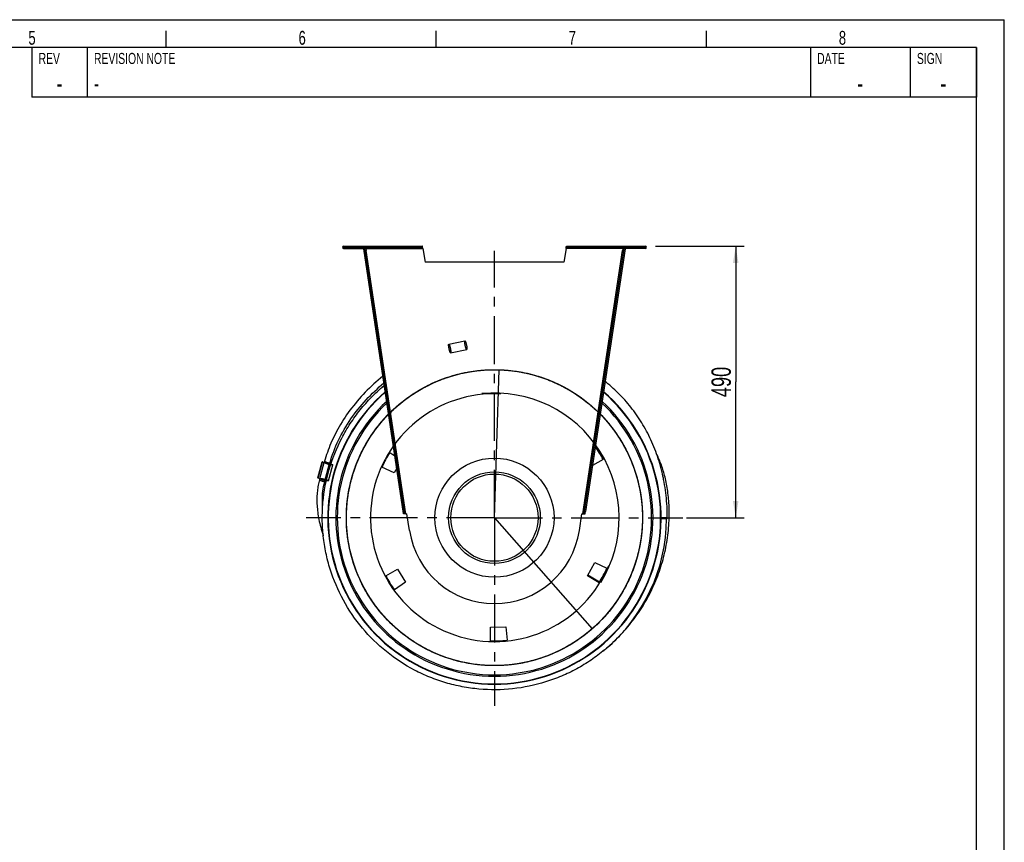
# Model space of a CAD drawing. Extents: x 0 to 420, y 0 to 297.
# Tile 19 of 19: x 242 to 420, y 148 to 297. Entities that reach past the tile are written whole.
import ezdxf

# ---------------------------------------------------------------- set-up
doc = ezdxf.new("R2010")
doc.units = 0
doc.header["$LTSCALE"] = 23.1
doc.linetypes.add('CENTER', pattern=[0.6, 0.375, -0.075, 0.075, -0.075])
doc.layers.get('0').update_dxf_attribs({"linetype": 'CONTINUOUS'})
for name, color, linetype in [('110528_DXF_CONTINUOUS_LINE', 7, 'CONTINUOUS'), ('110534_DXF_CONTINUOUS_LINE', 7, 'CONTINUOUS'), ('110534_DXF_DIMENSION', 7, 'CONTINUOUS'), ('110651_DXF_CONTINUOUS_LINE', 7, 'CONTINUOUS'), ('110660_DXF_CONTINUOUS_LINE', 7, 'CONTINUOUS'), ('112850_DXF_CONTINUOUS_LINE', 7, 'CONTINUOUS'), ('AG_HOSE_75_8DXF_CONTINUOUS', 7, 'CONTINUOUS'), ('ASE_65-75-10_DXF_FORMAT', 7, 'CONTINUOUS'), ('ASE_65_75_10_DXF_AXIS', 7, 'CONTINUOUS'), ('GUIDE_75_DXF_CONTINUOUS_LI', 7, 'CONTINUOUS')]:
    doc.layers.add(name, color=color, linetype=linetype)
doc.styles.get("Standard").update_dxf_attribs({"font": 'txt', "width": 0.7})
doc.styles.add('TEXTSTYLE_2', font='txt', dxfattribs={"width": 0.7})
doc.dimstyles.new('DIMSTYLE_1', dxfattribs={"dimtxt": 3.5, "dimasz": 3, "dimexe": 1.5, "dimexo": 1, "dimgap": 0.875, "dimtad": 1, "dimdec": 3, "dimlfac": 10, "dimtxsty": 'STANDARD', "dimblk": '_ARROW_FILLED', "dimblk1": '_ARROW_FILLED', "dimblk2": '_ARROW_FILLED', "dimcen": 0.09, "dimazin": 3, "dimtp": 0.8, "dimtm": 0.8, "dimtfac": 1, "dimtdec": 3, "dimtofl": 0, "dimtmove": 0, "dimatfit": 3, "dimtolj": 1})

# ---------------------------------------------------------------- blocks, each defined once
blk = doc.blocks.new('_ARROW_FILLED')
at = {"color": 0, "linetype": 'BYBLOCK'}
blk.add_solid([(0, 0), (-1, 0.167), (-1, -0.167)], dxfattribs=at)
blk = doc.blocks.new('*D7')
at = {"layer": '110534_DXF_DIMENSION', "color": 2, "linetype": 'CONTINUOUS'}
for p, q in [((357.04, 256.1), (373.03, 256.1)), ((371.53, 256.1), (371.53, 231.6)), ((371.53, 207.1), (371.53, 231.6)), ((362.65, 207.1), (373.03, 207.1))]:
    blk.add_line(p, q, dxfattribs=at)
at = {"layer": '110534_DXF_DIMENSION', "color": 2, "linetype": 'CONTINUOUS', "xscale": 3, "yscale": 3, "zscale": 3}
for p, rotation in [((371.53, 256.1), 90), ((371.53, 207.1), 270)]:
    blk.add_blockref('_ARROW_FILLED', p, dxfattribs=dict(at, rotation=rotation))
at = {"layer": '110534_DXF_DIMENSION', "color": 2, "linetype": 'CONTINUOUS', "insert": (367.15, 231.6), "char_height": 3.5, "width": 12.375, "attachment_point": 2, "rotation": 90}
blk.add_mtext('490', dxfattribs=at)

msp = doc.modelspace()

# ---------------------------------------------------------------- linework, layer by layer
at = {"layer": '110528_DXF_CONTINUOUS_LINE', "color": 9, "linetype": 'CONTINUOUS'}
for p, q in [((301.49638, 221.1869), (301.43016, 221.22211)), ((354.47324, 193.01861), (354.53946, 192.9834))]:
    msp.add_line(p, q, dxfattribs=at)
at = {"layer": '110528_DXF_CONTINUOUS_LINE', "color": 3, "linetype": 'CONTINUOUS'}
for p, q in [((309.08813, 218.84915), (310.01965, 218.28944)), ((347.60583, 217.59456), (345.68513, 216.5299)), ((309.89358, 215.16797), (307.67971, 216.20031)), ((310.35802, 216.04145), (309.89358, 215.16797)), ((344.78767, 196.61445), (346.07604, 199.03754)), ((346.07604, 199.03754), (348.28991, 198.0052)), ((308.36379, 196.61095), (310.50025, 197.79521)), ((310.50025, 197.79521), (311.95451, 195.4679)), ((311.95451, 195.4679), (309.95355, 194.0668)), ((346.88149, 195.35636), (344.78767, 196.61445)), ((327.26047, 184.86455), (327.3031, 187.30691)), ((327.3031, 187.30691), (330.04575, 187.40268)), ((330.04575, 187.40268), (330.25864, 184.96925))]:
    msp.add_line(p, q, dxfattribs=at)
at = {"layer": '110528_DXF_CONTINUOUS_LINE', "color": 7, "linetype": 'CONTINUOUS'}
msp.add_arc((327.98481, 207.10276), 30.075, 130.9272981, 49.0727812, dxfattribs=at)
at = {"layer": '110528_DXF_CONTINUOUS_LINE', "color": 3, "linetype": 'CONTINUOUS'}
for radius, start, end in [(30, 131.0180095, 48.9821354), (22.25, 148.1344313, 155.8655687), (22.25, 28.1344313, 35.0874507), (22.25, 328.1344313, 335.8655687), (22.25, 208.1344313, 215.8655687), (22.25, 268.1344313, 275.8655687)]:
    msp.add_arc((327.98481, 207.10276), radius, start, end, dxfattribs=at)
at = {"layer": '110528_DXF_CONTINUOUS_LINE', "color": 9, "linetype": 'CONTINUOUS'}
for radius, start, end in [(28.61603, 132.7976441, 47.2018923), (28.36603, 133.1423861, 46.8573921)]:
    msp.add_arc((327.98481, 207.10276), radius, start, end, dxfattribs=at)
at = {"layer": '110534_DXF_CONTINUOUS_LINE', "color": 9, "linetype": 'CONTINUOUS'}
for p, q in [((300.75816, 255.70276), (300.75816, 256.10276)), ((355.21147, 255.70276), (355.21147, 256.10276)), ((304.79277, 255.70276), (315.04649, 255.70276)), ((312.00608, 207.77963), (304.85011, 255.32176)), ((351.17686, 255.70276), (340.92313, 255.70276)), ((343.96354, 207.77963), (351.11951, 255.32176)), ((310.68369, 213.87775), (310.88146, 213.90751)), ((345.28593, 213.87775), (345.08816, 213.90751)), ((311.06639, 211.33524), (311.26416, 211.365)), ((344.90323, 211.33524), (344.70546, 211.365)), ((311.53261, 208.23777), (311.73038, 208.26754)), ((311.53277, 208.2367), (311.73055, 208.26646)), ((344.43685, 208.2367), (344.23908, 208.26646)), ((344.43701, 208.23777), (344.23924, 208.26754))]:
    msp.add_line(p, q, dxfattribs=at)
at = {"layer": '110534_DXF_CONTINUOUS_LINE', "color": 3, "linetype": 'CONTINUOUS'}
for p, q in [((300.75816, 256.10276), (314.97346, 256.10276)), ((340.99616, 256.10276), (355.21147, 256.10276)), ((300.75816, 255.70276), (304.60816, 255.70276)), ((311.59295, 207.83688), (304.39503, 255.65777)), ((351.57459, 255.65777), (344.43701, 208.23777)), ((355.21147, 255.70276), (351.36147, 255.70276)), ((344.37667, 207.83688), (344.43701, 208.23777))]:
    msp.add_line(p, q, dxfattribs=at)
at = {"layer": '110534_DXF_CONTINUOUS_LINE', "color": 7, "linetype": 'CONTINUOUS'}
for p, q in [((300.75816, 255.90276), (314.97346, 255.90276)), ((304.60816, 255.70276), (304.60816, 255.90276)), ((311.7795, 256.10276), (311.7795, 255.90276)), ((314.7795, 256.10276), (314.7795, 255.90276)), ((314.97346, 256.10276), (314.97346, 255.90276)), ((340.99616, 256.10276), (340.99616, 255.90276)), ((340.99616, 255.90276), (355.21147, 255.90276)), ((341.19012, 256.10276), (341.19012, 255.90276)), ((344.19012, 256.10276), (344.19012, 255.90276)), ((351.36147, 255.70276), (351.36147, 255.90276)), ((304.39503, 255.65777), (304.5928, 255.68754)), ((311.79073, 207.86664), (304.5928, 255.68754)), ((304.65234, 255.29199), (304.85011, 255.32176)), ((304.79277, 255.70276), (304.85011, 255.32176)), ((315.04649, 255.70276), (315.48481, 253.21691)), ((340.92313, 255.70276), (340.48481, 253.21691)), ((344.23924, 208.26754), (351.37682, 255.68754)), ((351.17686, 255.70276), (351.11951, 255.32176)), ((351.31728, 255.29199), (351.11951, 255.32176)), ((351.57459, 255.65777), (351.37682, 255.68754)), ((340.48481, 253.21691), (315.48481, 253.21691)), ((344.1789, 207.86664), (344.23924, 208.26754)), ((311.59295, 207.83688), (311.79073, 207.86664)), ((312.65747, 204.79571), (312.20584, 207.79615)), ((343.31216, 204.79571), (343.76378, 207.79615)), ((344.37667, 207.83688), (344.1789, 207.86664))]:
    msp.add_line(p, q, dxfattribs=at)
at = {"layer": '110534_DXF_CONTINUOUS_LINE', "color": 3, "linetype": 'CONTINUOUS'}
for centre, start, end in [((300.75816, 255.90276), 90, 270), ((355.21147, 255.90276), 270, 90)]:
    msp.add_arc(centre, 0.2, start, end, dxfattribs=at)
at = {"layer": '110534_DXF_CONTINUOUS_LINE', "color": 7, "linetype": 'CONTINUOUS'}
for centre, radius, start, end in [((311.98258, 209.27944), 1.5, 270.8975556, 278.5598113), ((343.98704, 209.27944), 1.5, 261.4401887, 269.1024444), ((327.98481, 207.10276), 15.5, 188.5598113, 351.4401887)]:
    msp.add_arc(centre, radius, start, end, dxfattribs=at)
for points, knots in [([(304.73256, 255.90276), (304.73969, 255.90276), (304.75344, 255.87801), (304.76448, 255.83894), (304.77907, 255.77514), (304.78787, 255.72829), (304.79277, 255.70276)], [0, 0, 0, 0, 0.10102656, 0.317593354, 0.631910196, 1, 1, 1, 1]), ([(315.04649, 255.70276), (315.04055, 255.7283), (315.02984, 255.77544), (315.01212, 255.83874), (314.99847, 255.87974), (314.98139, 255.90276), (314.97346, 255.90276)], [0, 0, 0, 0, 0.362762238, 0.67352206, 0.890403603, 1, 1, 1, 1]), ([(340.92313, 255.70276), (340.92907, 255.7283), (340.93978, 255.77544), (340.9575, 255.83874), (340.97115, 255.87974), (340.98824, 255.90276), (340.99616, 255.90276)], [0, 0, 0, 0, 0.362762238, 0.67352206, 0.890403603, 1, 1, 1, 1]), ([(351.23706, 255.90276), (351.22993, 255.90276), (351.21618, 255.87801), (351.20514, 255.83894), (351.19055, 255.77514), (351.18175, 255.72829), (351.17686, 255.70276)], [0, 0, 0, 0, 0.10102656, 0.317593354, 0.631910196, 1, 1, 1, 1]), ([(312.00608, 207.77963), (311.97872, 207.78034), (311.92786, 207.78389), (311.86087, 207.79801), (311.80957, 207.8227), (311.79282, 207.85275), (311.79073, 207.86664)], [0, 0, 0, 0, 0.331658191, 0.615530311, 0.82972973, 1, 1, 1, 1]), ([(343.96354, 207.77963), (343.9909, 207.78034), (344.04177, 207.78389), (344.10875, 207.79801), (344.16006, 207.8227), (344.1768, 207.85275), (344.1789, 207.86664)], [0, 0, 0, 0, 0.331658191, 0.615530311, 0.82972973, 1, 1, 1, 1])]:
    msp.add_open_spline(points, degree=3, knots=knots, dxfattribs=at)
at = {"layer": '110534_DXF_CONTINUOUS_LINE', "color": 3, "linetype": 'CONTINUOUS'}
for points, knots in [([(315.04649, 255.70276), (315.04056, 255.7538), (315.02963, 255.84815), (315.01471, 255.95937), (315.00226, 256.03115), (314.99308, 256.06856), (314.98619, 256.09085), (314.97744, 256.10276), (314.97346, 256.10276)], [0, 0, 0, 0, 0.37570868, 0.695091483, 0.818353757, 0.911146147, 0.970916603, 1, 1, 1, 1]), ([(340.92313, 255.70276), (340.92906, 255.7538), (340.93999, 255.84815), (340.95492, 255.95937), (340.96736, 256.03115), (340.97654, 256.06856), (340.98343, 256.09085), (340.99218, 256.10276), (340.99616, 256.10276)], [0, 0, 0, 0, 0.37570868, 0.695091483, 0.818353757, 0.911146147, 0.970916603, 1, 1, 1, 1]), ([(312.00608, 207.77963), (311.95419, 207.77646), (311.8581, 207.77277), (311.74453, 207.77572), (311.67029, 207.78653), (311.63123, 207.79773), (311.6035, 207.813), (311.59409, 207.82933), (311.59295, 207.83688)], [0, 0, 0, 0, 0.360165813, 0.666149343, 0.785569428, 0.878759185, 0.94710206, 1, 1, 1, 1]), ([(343.96354, 207.77963), (344.01543, 207.77646), (344.11152, 207.77277), (344.22509, 207.77572), (344.29934, 207.78653), (344.33839, 207.79773), (344.36612, 207.813), (344.37553, 207.82933), (344.37667, 207.83688)], [0, 0, 0, 0, 0.360165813, 0.666149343, 0.785569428, 0.878759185, 0.94710206, 1, 1, 1, 1])]:
    msp.add_open_spline(points, degree=3, knots=knots, dxfattribs=at)
at = {"layer": '110651_DXF_CONTINUOUS_LINE', "color": 7, "linetype": 'CONTINUOUS'}
msp.add_line((346.94224, 195.45573), (344.8538, 196.73882), dxfattribs=at)
at = {"layer": '110660_DXF_CONTINUOUS_LINE', "color": 9, "linetype": 'CONTINUOUS'}
for p, q in [((319.75383, 238.41255), (322.65923, 239.01605)), ((320.07922, 236.84599), (322.98463, 237.44948)), ((296.15142, 214.25831), (296.94338, 217.13095)), ((296.47523, 214.18603), (297.26718, 217.05868)), ((297.01372, 217.12006), (296.94338, 217.13095)), ((297.01808, 217.13585), (296.95208, 217.16254)), ((297.01372, 217.12006), (297.01808, 217.13585)), ((298.48153, 216.82528), (298.44996, 216.83399)), ((297.36465, 213.76765), (298.1566, 216.64029)), ((297.49918, 213.72352), (298.29422, 216.60733)), ((298.01769, 213.7608), (298.80964, 216.63344)), ((298.22695, 216.62939), (298.1566, 216.64029)), ((298.41215, 216.61432), (298.391, 216.62015)), ((297.61632, 213.63971), (297.57265, 213.65175))]:
    msp.add_line(p, q, dxfattribs=at)
at = {"layer": '110660_DXF_CONTINUOUS_LINE', "color": 7, "linetype": 'CONTINUOUS'}
for p, q in [((296.0993, 214.28967), (296.89126, 217.16231)), ((298.1566, 216.64029), (296.94338, 217.13095)), ((296.95208, 217.16254), (297.28174, 217.11147)), ((298.3778, 216.57227), (298.46865, 216.90178)), ((298.3778, 216.57227), (298.29114, 216.59616)), ((297.36465, 213.76765), (296.15142, 214.25831)), ((297.58585, 213.69963), (297.49918, 213.72352)), ((297.57901, 213.46657), (297.52565, 213.48128)), ((297.52566, 213.4813), (297.58585, 213.69963))]:
    msp.add_line(p, q, dxfattribs=at)
at = {"layer": '110660_DXF_CONTINUOUS_LINE', "color": 3, "linetype": 'CONTINUOUS'}
for p, q in [((298.22695, 216.62939), (297.01372, 217.12006)), ((297.01808, 217.13585), (297.27738, 217.09568)), ((298.38088, 216.58344), (298.29422, 216.60733))]:
    msp.add_line(p, q, dxfattribs=at)
at = {"layer": '110660_DXF_CONTINUOUS_LINE', "color": 7, "linetype": 'CONTINUOUS'}
msp.add_arc((299.33389, 221.1201), 4.30614, 258.408495, 258.8938044, dxfattribs=at)
at = {"layer": '110660_DXF_CONTINUOUS_LINE', "color": 9, "linetype": 'CONTINUOUS'}
for points, knots in [([(319.80141, 237.60536), (319.79144, 237.65333), (319.7731, 237.74799), (319.75019, 237.88666), (319.73279, 238.01658), (319.72137, 238.13341), (319.71656, 238.23267), (319.71736, 238.31304), (319.72579, 238.36738), (319.73658, 238.40835), (319.77132, 238.41557), (319.79753, 238.38228), (319.8269, 238.33579), (319.85965, 238.2624), (319.89476, 238.16942), (319.93081, 238.05771), (319.9666, 237.93161), (320.0008, 237.79528), (320.02168, 237.70115), (320.03164, 237.65318)], [0, 0, 0, 0, 0.089277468, 0.17567333, 0.256055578, 0.328171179, 0.389237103, 0.437858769, 0.472417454, 0.49342805, 0.50657195, 0.527582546, 0.562141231, 0.610762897, 0.671828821, 0.743944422, 0.82432667, 0.910722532, 1, 1, 1, 1]), ([(322.70682, 238.20885), (322.69685, 238.25682), (322.67851, 238.35148), (322.65559, 238.49015), (322.6382, 238.62007), (322.62678, 238.7369), (322.62196, 238.83617), (322.62277, 238.91654), (322.6312, 238.97088), (322.64198, 239.01185), (322.67673, 239.01906), (322.70294, 238.98578), (322.73231, 238.93929), (322.76506, 238.86589), (322.80017, 238.77292), (322.83622, 238.6612), (322.87201, 238.53511), (322.90621, 238.39878), (322.92708, 238.30465), (322.93705, 238.25668)], [0, 0, 0, 0, 0.089277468, 0.17567333, 0.256055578, 0.328171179, 0.389237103, 0.437858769, 0.472417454, 0.49342805, 0.50657195, 0.527582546, 0.562141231, 0.610762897, 0.671828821, 0.743944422, 0.82432667, 0.910722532, 1, 1, 1, 1]), ([(322.93705, 238.25668), (322.94701, 238.2087), (322.96536, 238.11405), (322.98827, 237.97537), (323.00567, 237.84546), (323.01709, 237.72863), (323.0219, 237.62936), (323.0211, 237.54899), (323.01267, 237.49465), (323.00188, 237.45368), (322.96714, 237.44647), (322.94092, 237.47975), (322.91155, 237.52624), (322.87881, 237.59964), (322.84369, 237.69261), (322.80764, 237.80432), (322.77186, 237.93042), (322.73765, 238.06675), (322.71678, 238.16088), (322.70682, 238.20885)], [0, 0, 0, 0, 0.089277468, 0.17567333, 0.256055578, 0.328171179, 0.389237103, 0.437858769, 0.472417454, 0.49342805, 0.50657195, 0.527582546, 0.562141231, 0.610762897, 0.671828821, 0.743944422, 0.82432667, 0.910722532, 1, 1, 1, 1]), ([(320.03164, 237.65318), (320.0416, 237.60521), (320.05995, 237.51055), (320.08286, 237.37188), (320.10026, 237.24196), (320.11168, 237.12513), (320.11649, 237.02586), (320.11569, 236.9455), (320.10726, 236.89116), (320.09647, 236.85019), (320.06173, 236.84297), (320.03552, 236.87625), (320.00614, 236.92274), (319.9734, 236.99614), (319.93829, 237.08912), (319.90223, 237.20083), (319.86645, 237.32693), (319.83224, 237.46325), (319.81137, 237.55739), (319.80141, 237.60536)], [0, 0, 0, 0, 0.089277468, 0.17567333, 0.256055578, 0.328171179, 0.389237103, 0.437858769, 0.472417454, 0.49342805, 0.50657195, 0.527582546, 0.562141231, 0.610762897, 0.671828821, 0.743944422, 0.82432667, 0.910722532, 1, 1, 1, 1]), ([(298.01379, 216.75673), (297.96655, 216.76975), (297.8739, 216.79635), (297.73974, 216.83804), (297.61573, 216.87993), (297.5058, 216.92044), (297.41477, 216.95837), (297.34209, 216.99181), (297.29847, 217.02064), (297.26403, 217.04279), (297.27261, 217.07394), (297.31354, 217.0753), (297.36577, 217.07771), (297.44532, 217.06918), (297.54293, 217.05511), (297.65809, 217.03357), (297.78604, 217.00599), (297.92262, 216.97304), (298.01581, 216.94841), (298.06304, 216.93538)], [0, 0, 0, 0, 0.090153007, 0.177370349, 0.258461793, 0.331119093, 0.392489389, 0.441090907, 0.475147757, 0.494769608, 0.505230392, 0.524852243, 0.558909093, 0.607510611, 0.668880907, 0.741538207, 0.822629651, 0.909846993, 1, 1, 1, 1]), ([(298.06304, 216.93538), (298.11027, 216.92236), (298.20292, 216.89576), (298.33709, 216.85407), (298.46109, 216.81219), (298.57102, 216.77168), (298.66205, 216.73374), (298.73474, 216.7003), (298.77835, 216.67147), (298.8128, 216.64933), (298.80421, 216.61818), (298.76328, 216.61681), (298.71106, 216.6144), (298.63151, 216.62293), (298.5339, 216.637), (298.41874, 216.65855), (298.29078, 216.68613), (298.15421, 216.71907), (298.06102, 216.74371), (298.01379, 216.75673)], [0, 0, 0, 0, 0.090153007, 0.177370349, 0.258461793, 0.331119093, 0.392489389, 0.441090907, 0.475147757, 0.494769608, 0.505230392, 0.524852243, 0.558909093, 0.607510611, 0.668880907, 0.741538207, 0.822629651, 0.909846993, 1, 1, 1, 1]), ([(297.22183, 213.88409), (297.1746, 213.89711), (297.08195, 213.92371), (296.94778, 213.9654), (296.82378, 214.00729), (296.71385, 214.04779), (296.62282, 214.08573), (296.55013, 214.11917), (296.50652, 214.148), (296.47207, 214.17015), (296.48066, 214.2013), (296.52159, 214.20266), (296.57381, 214.20507), (296.65336, 214.19654), (296.75097, 214.18247), (296.86613, 214.16092), (296.99409, 214.13335), (297.13066, 214.1004), (297.22385, 214.07576), (297.27108, 214.06274)], [0, 0, 0, 0, 0.090153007, 0.177370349, 0.258461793, 0.331119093, 0.392489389, 0.441090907, 0.475147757, 0.494769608, 0.505230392, 0.524852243, 0.558909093, 0.607510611, 0.668880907, 0.741538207, 0.822629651, 0.909846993, 1, 1, 1, 1]), ([(297.27108, 214.06274), (297.31832, 214.04972), (297.41097, 214.02312), (297.54513, 213.98143), (297.66914, 213.93954), (297.77907, 213.89904), (297.8701, 213.8611), (297.94278, 213.82766), (297.9864, 213.79883), (298.02084, 213.77668), (298.01226, 213.74553), (297.97133, 213.74417), (297.9191, 213.74176), (297.83955, 213.75029), (297.74194, 213.76436), (297.62678, 213.78591), (297.49883, 213.81348), (297.36225, 213.84643), (297.26906, 213.87107), (297.22183, 213.88409)], [0, 0, 0, 0, 0.090153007, 0.177370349, 0.258461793, 0.331119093, 0.392489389, 0.441090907, 0.475147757, 0.494769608, 0.505230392, 0.524852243, 0.558909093, 0.607510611, 0.668880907, 0.741538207, 0.822629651, 0.909846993, 1, 1, 1, 1])]:
    msp.add_open_spline(points, degree=3, knots=knots, dxfattribs=at)
at = {"layer": '110660_DXF_CONTINUOUS_LINE', "color": 7, "linetype": 'CONTINUOUS'}
for points, knots in [([(296.89126, 217.16231), (296.89073, 217.16041), (296.89531, 217.15465), (296.912, 217.14441), (296.92978, 217.13645), (296.94338, 217.13095)], [0, 0, 0, 0, 0.095531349, 0.291588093, 1, 1, 1, 1]), ([(296.95208, 217.16254), (296.93759, 217.16478), (296.91824, 217.16705), (296.89866, 217.16681), (296.89178, 217.16422), (296.89126, 217.16231)], [0, 0, 0, 0, 0.708411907, 0.904468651, 1, 1, 1, 1]), ([(298.1566, 216.64029), (298.16601, 216.63649), (298.2102, 216.61984), (298.25541, 216.60601), (298.29114, 216.59616)], [0, 0, 0, 0, 0.214912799, 1, 1, 1, 1]), ([(296.0993, 214.28967), (296.09878, 214.28777), (296.10336, 214.28201), (296.12005, 214.27177), (296.13782, 214.26381), (296.15142, 214.25831)], [0, 0, 0, 0, 0.095531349, 0.291588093, 1, 1, 1, 1]), ([(297.36465, 213.76765), (297.37406, 213.76384), (297.41824, 213.7472), (297.46345, 213.73337), (297.49918, 213.72352)], [0, 0, 0, 0, 0.214912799, 1, 1, 1, 1])]:
    msp.add_open_spline(points, degree=3, knots=knots, dxfattribs=at)
at = {"layer": '110660_DXF_CONTINUOUS_LINE', "color": 3, "linetype": 'CONTINUOUS'}
for points, knots in [([(296.98766, 217.13574), (296.9874, 217.13478), (296.98969, 217.13191), (296.99804, 217.12679), (297.00692, 217.12281), (297.01372, 217.12006)], [0, 0, 0, 0, 0.095503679, 0.291629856, 1, 1, 1, 1]), ([(297.01808, 217.13585), (297.01083, 217.13697), (297.00116, 217.1381), (296.99136, 217.13799), (296.98793, 217.13669), (296.98766, 217.13574)], [0, 0, 0, 0, 0.708370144, 0.904496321, 1, 1, 1, 1]), ([(298.22695, 216.62939), (298.23165, 216.62749), (298.25375, 216.61917), (298.27635, 216.61225), (298.29422, 216.60733)], [0, 0, 0, 0, 0.214912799, 1, 1, 1, 1])]:
    msp.add_open_spline(points, degree=3, knots=knots, dxfattribs=at)
at = {"layer": '112850_DXF_CONTINUOUS_LINE', "color": 7, "linetype": 'CONTINUOUS'}
for radius in [10.75, 7.875]:
    msp.add_circle((327.98481, 207.10276), radius, dxfattribs=at)
at = {"layer": '112850_DXF_CONTINUOUS_LINE', "color": 9, "linetype": 'CONTINUOUS'}
msp.add_circle((327.98481, 207.10276), 8.275, dxfattribs=at)
at = {"layer": 'AG_HOSE_75_8DXF_CONTINUOUS', "color": 9, "linetype": 'CONTINUOUS'}
for p, q in [((327.98481, 207.10276), (328.82682, 233.80448)), ((327.98481, 207.10276), (345.6496, 187.06164)), ((359.18479, 207.10278), (358.05871, 207.10278))]:
    msp.add_line(p, q, dxfattribs=at)
at = {"layer": 'AG_HOSE_75_8DXF_CONTINUOUS', "color": 7, "linetype": 'CONTINUOUS'}
for p, q in [((307.52563, 230.47916), (307.59108, 230.53627)), ((307.52621, 230.4785), (307.59155, 230.53573)), ((307.67422, 230.60837), (307.69077, 230.62266)), ((307.67432, 230.60825), (307.69077, 230.62266)), ((307.76245, 230.68432), (307.77813, 230.69776)), ((307.76282, 230.68389), (307.77855, 230.69726)), ((307.85662, 230.76475), (307.90301, 230.80413)), ((307.85719, 230.76408), (307.90356, 230.80348)), ((359.18481, 206.90278), (358.05882, 206.90278)), ((359.18481, 206.90278), (359.18481, 207.10278)), ((348.07862, 183.41246), (348.01602, 183.35974)), ((348.07907, 183.41194), (348.01657, 183.35908)), ((348.43153, 183.71637), (348.29345, 183.5965)), ((348.31326, 183.61258), (348.29397, 183.5959)), ((348.43199, 183.71585), (348.31326, 183.61258))]:
    msp.add_line(p, q, dxfattribs=at)
for points in [[(358.47387, 214.23504), (358.40364, 214.56852), (358.29934, 215.03524), (358.18893, 215.49792), (358.07247, 215.95655), (357.95003, 216.4111), (357.82167, 216.86152), (357.68746, 217.3078), (357.54746, 217.74991), (357.40174, 218.18779), (357.25035, 218.62146), (357.09337, 219.05087), (356.93086, 219.47598), (356.76285, 219.89682), (356.58943, 220.31332), (356.41065, 220.72547), (356.22656, 221.13326), (356.03723, 221.53667), (355.84272, 221.93566), (355.64306, 222.33024), (355.43832, 222.72039), (355.22855, 223.10606), (355.01379, 223.48727), (354.7941, 223.86398), (354.56954, 224.23617), (354.34012, 224.60384), (354.10591, 224.96696), (353.86696, 225.3255), (353.62329, 225.67951), (353.37496, 226.02893), (353.12204, 226.37374), (352.86447, 226.71402), (352.60232, 227.04974), (352.33565, 227.38086), (352.06441, 227.70747), (351.78863, 228.02953), (351.50836, 228.347), (351.22357, 228.65995), (350.93427, 228.96834), (350.64053, 229.27212), (350.34228, 229.57135), (350.03958, 229.86598), (349.73248, 230.15598), (349.42093, 230.44139), (349.10498, 230.72216), (348.78466, 230.99826), (348.45993, 231.26972), (348.13082, 231.5365), (347.96367, 231.66787)], [(359.50275, 206.64264), (359.51566, 207.02376), (359.52433, 207.43332), (359.52756, 207.83594), (359.52558, 208.23206), (359.5186, 208.62166), (359.50684, 209.00476), (359.49048, 209.38181), (359.46968, 209.75282), (359.44462, 210.11779), (359.41542, 210.47725), (359.38221, 210.83118), (359.34514, 211.17959), (359.30428, 211.52299), (359.25973, 211.86141), (359.2116, 212.19482), (359.15991, 212.52365), (359.10473, 212.84806), (359.04615, 213.16789), (358.98427, 213.48303), (358.91915, 213.79357), (358.85087, 214.09946), (358.77952, 214.40046), (358.70519, 214.69659), (358.62793, 214.98789), (358.54789, 215.27411), (358.46511, 215.55532), (358.37965, 215.83156), (358.29165, 216.10255), (358.20112, 216.36843), (358.10814, 216.6292), (358.01293, 216.88446), (357.91556, 217.1343), (357.81603, 217.37881), (357.71454, 217.61765), (357.61114, 217.85088), (357.50583, 218.07867), (357.3988, 218.30085), (357.29011, 218.51747), (357.2797, 218.5374)], [(359.18481, 207.10278), (359.18154, 207.59776), (359.17126, 208.10846), (359.15403, 208.61628), (359.12991, 209.12122), (359.09895, 209.62318), (359.06121, 210.12198), (359.01676, 210.61756), (358.96566, 211.10988), (358.90798, 211.59877), (358.84379, 212.08418), (358.77316, 212.56606), (358.69616, 213.04424), (358.61287, 213.51867), (358.52336, 213.98932), (358.4738, 214.23537)], [(348.52596, 183.79835), (348.85684, 184.09377), (349.2031, 184.41126), (349.54347, 184.732), (349.87789, 185.05589), (350.2064, 185.38291), (350.52912, 185.71311), (350.84603, 186.04642), (351.15711, 186.38277), (351.46248, 186.72225), (351.76212, 187.06477), (352.05602, 187.41028), (352.34429, 187.75885), (352.62692, 188.11041), (352.90387, 188.4649), (353.17528, 188.82243), (353.44111, 189.18291), (353.70132, 189.54628), (353.95605, 189.91267), (354.20526, 190.282), (354.44892, 190.6542), (354.68714, 191.02941), (354.91988, 191.40755), (355.1471, 191.78854), (355.36888, 192.17251), (355.58519, 192.5594), (355.79599, 192.94911), (356.00132, 193.34172), (356.20113, 193.73715), (356.39538, 194.13529), (356.5841, 194.53624), (356.76725, 194.93989), (356.94479, 195.34616), (357.11674, 195.75513), (357.28306, 196.16672), (357.44371, 196.5808), (357.59869, 196.99742), (357.74794, 197.41647), (357.89143, 197.83781), (358.02914, 198.26147), (358.16103, 198.68732), (358.28705, 199.11522), (358.4072, 199.54518), (358.52142, 199.97708), (358.62968, 200.41076), (358.73193, 200.84616), (358.82817, 201.28321), (358.91832, 201.7217), (359.00233, 202.16132), (359.08017, 202.60193), (359.15182, 203.04338), (359.21723, 203.48526), (359.27638, 203.92743), (359.3293, 204.36973), (359.37594, 204.81178), (359.41632, 205.25345), (359.45044, 205.69457), (359.4783, 206.13477), (359.49992, 206.57385), (359.50275, 206.64272)]]:
    msp.add_lwpolyline(points, dxfattribs=at)
at = {"layer": 'AG_HOSE_75_8DXF_CONTINUOUS', "color": 9, "linetype": 'CONTINUOUS'}
for radius, start, end in [(22.365, 87.0947559, 337.3457559), (22.5, 328.6547001, 95.7859922)]:
    msp.add_arc((327.98481, 207.10276), radius, start, end, dxfattribs=at)
at = {"layer": 'AG_HOSE_75_8DXF_CONTINUOUS', "color": 7, "linetype": 'CONTINUOUS'}
for centre, radius, start, end in [((327.92276, 207.17435), 30.97025, 130.8291855, 131.0327767), ((327.92039, 207.17708), 30.96664, 130.613777, 130.7887103), ((327.92655, 207.16989), 30.97611, 130.3846858, 130.5755683), ((327.9611, 207.13154), 31.02771, 129.7770186, 129.9839746), ((327.98462, 207.10286), 31.06518, 310.1850882, 359.6309717), ((327.96089, 207.12675), 31.09853, 308.8773058, 309.7869586), ((328.02311, 207.05627), 31.00476, 309.7819525, 310.1863034), ((327.94612, 207.14447), 31.12159, 310.189821, 310.3848416), ((327.99969, 207.08622), 31.04276, 310.3029958, 310.5873391), ((328.00413, 207.08104), 31.03593, 310.5873404, 310.8251828), ((328.01649, 207.06682), 31.0171, 311.1628474, 311.393838)]:
    msp.add_arc(centre, radius, start, end, dxfattribs=at)
at = {"layer": 'AG_HOSE_75_8DXF_CONTINUOUS', "color": 9, "linetype": 'CONTINUOUS'}
msp.add_open_spline([(345.6496, 187.06164), (344.51254, 186.0594), (341.96076, 184.16994), (337.63588, 182.02893), (332.73749, 180.64591), (327.65867, 180.2245), (322.46358, 180.79567), (317.46675, 182.3512), (312.6294, 185.00494), (308.54308, 188.5186), (305.24816, 192.76441), (302.88859, 197.43574), (301.42901, 202.75675), (301.10119, 208.27315), (301.94242, 213.87636), (303.92615, 219.19171), (306.60741, 223.33743), (309.32377, 226.30454), (312.15248, 228.74926), (315.95381, 231.14037), (320.83405, 233.02831), (326.27303, 233.95736), (331.79486, 233.74074), (337.28812, 232.35225), (342.38247, 229.8551), (346.24422, 226.77892), (348.92968, 223.78378), (351.16287, 220.61659), (353.26534, 216.32284), (354.41514, 211.75754), (354.7396, 207.91084), (354.66871, 204.93267), (354.2506, 201.9011), (353.48168, 198.93892), (352.41232, 196.15872), (351.04941, 193.51004), (349.35077, 190.96436), (347.31461, 188.57313), (345.01145, 186.43778), (342.44124, 184.56105), (339.54861, 182.94032), (335.91799, 181.47458), (331.41145, 180.44167), (326.18146, 180.26966), (320.74055, 181.18711), (315.59937, 183.21344), (310.87183, 186.33658), (306.88662, 190.37469), (304.25604, 194.55274), (302.70915, 198.26618), (301.64596, 201.99282), (301.07787, 206.73981), (301.49869, 211.42883), (302.46155, 215.16719), (303.51107, 217.95521), (304.90598, 220.67908), (306.60916, 223.2217), (308.53592, 225.4934), (310.6964, 227.5441), (313.13982, 229.38679), (315.85091, 230.97233), (318.72963, 232.22823), (321.77511, 233.15188), (325.04052, 233.72748), (329.08792, 233.91977), (333.96698, 233.33884), (338.42521, 231.82577), (341.83176, 230.00982), (344.29431, 228.33339), (346.61319, 226.33639), (348.68333, 224.08244), (350.43753, 221.67499), (351.92193, 219.09244), (353.13753, 216.28386), (354.0402, 213.27567), (354.58303, 210.18221), (354.76366, 207.00481), (354.55434, 203.69594), (353.94231, 200.51735), (352.99115, 197.55538), (351.78006, 194.83388), (350.22787, 192.19638), (348.32993, 189.69402), (346.15101, 187.43205), (343.6908, 185.41317), (340.89453, 183.63177), (337.93112, 182.2362), (334.82261, 181.21413), (331.70291, 180.58069), (328.35595, 180.31821), (325.00075, 180.48237), (321.60626, 181.08617), (318.31384, 182.11604), (315.01499, 183.65062), (311.56464, 185.87724), (308.06833, 189.05039), (304.9374, 193.24331), (302.57989, 198.23201), (301.30354, 203.60869), (301.16358, 209.27298), (302.1987, 214.85121), (304.12302, 219.39797), (306.28562, 222.78998), (308.73555, 225.79265), (312.3057, 228.97238), (316.39359, 231.30757), (320.01133, 232.65457), (322.89885, 233.38721), (325.93117, 233.79979), (328.99101, 233.85581), (331.95637, 233.57352), (334.874, 232.97314), (337.78271, 232.02169), (340.63343, 230.70362), (343.30951, 229.05956), (345.8083, 227.08876), (348.14725, 224.73854), (350.61872, 221.52757), (352.93117, 217.19222), (354.23825, 212.6693), (354.69561, 208.83615), (354.72782, 205.8573), (354.41487, 202.81308), (353.7489, 199.82607), (352.77638, 197.01054), (351.50595, 194.31628), (349.89641, 191.71335), (347.94421, 189.25309), (345.71633, 187.03933), (343.21254, 185.07476), (340.37796, 183.35499), (337.42007, 182.04013), (334.44605, 181.12735), (331.52075, 180.5653), (328.46937, 180.33115), (325.33123, 180.45794), (322.22971, 180.95268), (319.16686, 181.81719), (316.10673, 183.09319), (313.26763, 184.72689), (310.65206, 186.69315), (308.34894, 188.89076), (306.2203, 191.48688), (304.437, 194.33366), (302.99195, 197.464), (301.95485, 200.75414), (301.32819, 204.33811), (301.17789, 208.57857), (301.85767, 213.54399), (303.44868, 217.9751), (305.32409, 221.34927), (307.04344, 223.78204), (309.0808, 226.06555), (311.3707, 228.09585), (313.80854, 229.80756), (316.41673, 231.24644), (319.24619, 232.41261), (322.26974, 233.26238), (325.37225, 233.75088), (328.55233, 233.87577), (331.85702, 233.60846), (335.02439, 232.94078), (337.96922, 231.93783), (340.66906, 230.6792), (343.27894, 229.081), (345.74764, 227.13947), (347.97105, 224.92122), (349.94647, 222.42599), (351.67857, 219.59891), (353.02196, 216.61148), (353.98936, 213.48553), (354.568, 210.3552), (354.77175, 207.00415), (354.54877, 203.65234), (353.88555, 200.26898), (352.79806, 196.99506), (351.20605, 193.72386), (349.2971, 190.87677), (347.18931, 188.45722), (345.00201, 186.43505), (342.53451, 184.62477), (339.80271, 183.07516), (336.90769, 181.85737), (333.85023, 180.97398), (330.57777, 180.44146), (327.30411, 180.32942), (324.04462, 180.61783), (320.92829, 181.26771), (317.74967, 182.34813), (314.73192, 183.82379), (311.85169, 185.71885), (309.23343, 187.96515), (306.80868, 190.67735), (304.87512, 193.55443), (303.36758, 196.56862), (302.28666, 199.5629), (301.5397, 202.83597), (301.21362, 206.17932), (301.31677, 209.62553), (301.85635, 213.03287), (302.89415, 216.51979), (304.36451, 219.75106), (306.24703, 222.75578), (308.43448, 225.42343), (311.09208, 227.90798), (314.06776, 230.00552), (317.3881, 231.71842), (320.91481, 232.9601), (324.78189, 233.72523), (327.44697, 233.84799), (328.82682, 233.80448)], degree=3, knots=[0, 0, 0, 0, 0.005869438, 0.01222666, 0.018583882, 0.025469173, 0.031826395, 0.038711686, 0.045596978, 0.053053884, 0.059411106, 0.066296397, 0.073181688, 0.080638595, 0.087523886, 0.094980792, 0.102437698, 0.106482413, 0.110527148, 0.11688437, 0.123769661, 0.130654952, 0.138111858, 0.14499715, 0.152454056, 0.159910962, 0.163955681, 0.168000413, 0.174885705, 0.182342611, 0.186076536, 0.189810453, 0.19385518, 0.197899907, 0.201633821, 0.20536775, 0.209412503, 0.21345721, 0.217501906, 0.221546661, 0.225753, 0.230309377, 0.236666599, 0.24355189, 0.250437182, 0.257894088, 0.264779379, 0.272236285, 0.279693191, 0.28373791, 0.287782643, 0.294667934, 0.30212484, 0.305858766, 0.309592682, 0.313637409, 0.317682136, 0.32141605, 0.325149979, 0.329194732, 0.333239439, 0.337284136, 0.34132889, 0.34553523, 0.350091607, 0.356976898, 0.364433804, 0.368167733, 0.371901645, 0.375946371, 0.379991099, 0.383725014, 0.387458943, 0.391503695, 0.395548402, 0.399593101, 0.403637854, 0.407844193, 0.41240057, 0.416134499, 0.419868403, 0.423913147, 0.427957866, 0.432002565, 0.436047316, 0.440253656, 0.444810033, 0.448693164, 0.452899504, 0.457105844, 0.46166222, 0.46586856, 0.470424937, 0.474981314, 0.479916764, 0.486273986, 0.493159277, 0.500044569, 0.507501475, 0.514386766, 0.521843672, 0.529300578, 0.533345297, 0.53739003, 0.544275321, 0.551732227, 0.555466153, 0.559200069, 0.563244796, 0.567289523, 0.571023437, 0.574757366, 0.578802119, 0.582846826, 0.586891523, 0.590936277, 0.595142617, 0.599698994, 0.606584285, 0.614041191, 0.61777512, 0.621509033, 0.625553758, 0.629598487, 0.633332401, 0.63706633, 0.641111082, 0.64515579, 0.649200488, 0.653245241, 0.65745158, 0.662007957, 0.665741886, 0.66947579, 0.673520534, 0.677565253, 0.681609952, 0.685654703, 0.689861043, 0.69441742, 0.698300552, 0.702506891, 0.706713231, 0.711269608, 0.715475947, 0.720032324, 0.724588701, 0.729524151, 0.736409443, 0.743866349, 0.747600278, 0.75133419, 0.755378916, 0.759423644, 0.763157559, 0.766891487, 0.77093624, 0.774980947, 0.779025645, 0.783070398, 0.787276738, 0.791833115, 0.795567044, 0.799300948, 0.803345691, 0.807390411, 0.81143511, 0.815479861, 0.8196862, 0.824242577, 0.828125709, 0.832332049, 0.836538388, 0.841094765, 0.845301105, 0.849857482, 0.854413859, 0.859349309, 0.86308324, 0.866817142, 0.870861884, 0.874906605, 0.878951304, 0.882996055, 0.887202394, 0.891758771, 0.895641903, 0.899848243, 0.904054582, 0.908610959, 0.912817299, 0.917373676, 0.921930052, 0.926865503, 0.930748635, 0.934954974, 0.939161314, 0.943717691, 0.94792403, 0.952480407, 0.957036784, 0.961972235, 0.966178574, 0.970734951, 0.975291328, 0.980226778, 0.984783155, 0.989718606, 0.994654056, 1, 1, 1, 1], dxfattribs=at)
at = {"layer": 'AG_HOSE_75_8DXF_CONTINUOUS', "color": 7, "linetype": 'CONTINUOUS'}
msp.add_open_spline([(347.86206, 183.22957), (347.082, 182.58008), (345.45686, 181.357), (342.85263, 179.76991), (340.10473, 178.44569), (336.28946, 177.04822), (331.29048, 176.01261), (326.18549, 175.97357), (322.16164, 176.53777), (319.1969, 177.25468), (316.31665, 178.25864), (312.62911, 179.96482), (308.35936, 182.76462), (303.99352, 187.0555), (300.54669, 192.11429), (298.55014, 196.8136), (297.5264, 200.74564), (297.05023, 203.75846), (296.87147, 206.8034), (297.03128, 210.86348), (297.97696, 215.88023), (299.88392, 220.61583), (301.93726, 224.12199), (303.72887, 226.5907), (305.75319, 228.87173), (307.24577, 230.25348), (308.02352, 230.90572)], degree=3, knots=[0, 0, 0, 0, 0.031268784, 0.062537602, 0.093806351, 0.125075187, 0.187537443, 0.249999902, 0.281268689, 0.312537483, 0.343806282, 0.375075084, 0.43753749, 0.499999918, 0.562462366, 0.624924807, 0.656193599, 0.687462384, 0.718731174, 0.749999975, 0.812462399, 0.87492483, 0.906193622, 0.937462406, 0.968731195, 1, 1, 1, 1], dxfattribs=at)
at = {"layer": 'ASE_65-75-10_DXF_FORMAT', "color": 7, "linetype": 'CONTINUOUS'}
for p, q in [((-0.00158, 296.99848), (419.99842, 296.99848)), ((419.99842, -0.00152), (419.99842, 296.99848)), ((268.74842, 291.99848), (268.74842, 294.99848)), ((317.49842, 291.99848), (317.49842, 294.99848)), ((366.24842, 291.99848), (366.24842, 294.99848)), ((414.99842, 291.99848), (24.99842, 291.99848)), ((414.99842, 291.99848), (244.49842, 291.99848)), ((244.49842, 291.99848), (244.49842, 282.99848)), ((254.49842, 291.99848), (254.49842, 282.99848)), ((384.99842, 291.99848), (384.99842, 282.99848)), ((402.99842, 291.99848), (402.99842, 282.99848)), ((414.99842, 291.99848), (414.99842, 282.99848)), ((414.99842, 4.99848), (414.99842, 291.99848)), ((414.99842, 282.99848), (244.49842, 282.99848))]:
    msp.add_line(p, q, dxfattribs=at)
at = {"layer": 'ASE_65_75_10_DXF_AXIS', "color": 7, "linetype": 'CENTER'}
for q in [(327.98481, 255.24885), (294.00275, 207.10276), (361.96687, 207.10276), (327.98481, 173.12069)]:
    msp.add_line((327.98481, 207.10276), q, dxfattribs=at)
at = {"layer": 'GUIDE_75_DXF_CONTINUOUS_LI', "color": 7, "linetype": 'CONTINUOUS'}
for p, q in [((297.33318, 217.29806), (297.25698, 217.02167)), ((296.46068, 214.13324), (296.40784, 213.94158)), ((297.04981, 203.96669), (297.09249, 203.84116))]:
    msp.add_line(p, q, dxfattribs=at)
at = {"layer": 'GUIDE_75_DXF_CONTINUOUS_LI', "color": 9, "linetype": 'CONTINUOUS'}
for p, q in [((298.20186, 216.63954), (298.28549, 216.94286)), ((297.36014, 213.58638), (297.40589, 213.75231))]:
    msp.add_line(p, q, dxfattribs=at)
at = {"layer": 'GUIDE_75_DXF_CONTINUOUS_LI', "color": 7, "linetype": 'CONTINUOUS'}
for points in [[(307.85705, 232.6571), (307.81591, 232.6246), (307.40438, 232.28857), (306.99697, 231.9448), (306.59388, 231.5934), (306.19529, 231.23449), (305.80202, 230.86876), (305.41423, 230.49634), (305.03209, 230.11739), (304.6564, 229.73269), (304.2873, 229.34242), (303.92495, 228.94674), (303.57009, 228.54653), (303.22284, 228.14198), (302.8833, 227.73328), (302.55216, 227.32136), (302.22955, 226.90652), (301.91546, 226.48889), (301.61031, 226.06917), (301.31417, 225.64767), (301.02702, 225.2245), (300.74903, 224.80015), (300.48021, 224.37481), (300.22054, 223.94869), (299.9702, 223.52227), (299.72914, 223.09574), (299.49736, 222.66929), (299.27499, 222.24344), (299.06197, 221.81833), (298.85825, 221.39419), (298.66397, 220.97159), (298.47902, 220.5507), (298.30333, 220.13171), (298.13699, 219.71524), (297.97986, 219.30145), (297.83181, 218.8905), (297.69287, 218.48304), (297.56293, 218.07938), (297.44176, 217.67949), (297.33318, 217.29806)], [(296.40784, 213.94158), (296.34661, 213.71023), (296.28666, 213.4629), (296.23141, 213.21178), (296.18091, 212.95693), (296.13521, 212.69834), (296.09435, 212.43596), (296.05839, 212.16981), (296.02738, 211.89993), (296.00136, 211.62631), (295.9804, 211.34898), (295.96455, 211.06801), (295.95386, 210.78331), (295.94838, 210.49499), (295.94816, 210.20306), (295.95327, 209.90739), (295.96376, 209.60804), (295.97969, 209.30509), (296.00115, 208.99838), (296.02823, 208.688), (296.06099, 208.37401), (296.09954, 208.05629), (296.14397, 207.73492), (296.19436, 207.40999), (296.25083, 207.08137), (296.31346, 206.74916), (296.38236, 206.41347), (296.45765, 206.07416), (296.53942, 205.73138), (296.62778, 205.38523), (296.72288, 205.03556), (296.82479, 204.68266), (296.93365, 204.32656), (297.04981, 203.96669)]]:
    msp.add_lwpolyline(points, dxfattribs=at)
at = {"layer": 'GUIDE_75_DXF_CONTINUOUS_LI', "color": 9, "linetype": 'CONTINUOUS'}
for centre, radius, start, end in [((299.60136, 222.38009), 5.5942, 256.3953676, 258.2244594), ((299.37572, 221.32572), 4.51597, 258.2969445, 258.524716), ((299.3455, 221.17706), 4.36427, 258.5252545, 258.6550478), ((299.31457, 221.02266), 4.2068, 258.6543406, 258.8963244)]:
    msp.add_arc(centre, radius, start, end, dxfattribs=at)
for points, knots in [([(298.28549, 216.94286), (298.67834, 218.36786), (299.74426, 221.14337), (301.99286, 224.97669), (304.76414, 228.44183), (306.90818, 230.47965), (308.04316, 231.4186)], [0, 0, 0, 0, 0.250477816, 0.50057951, 0.750393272, 1, 1, 1, 1]), ([(297.33318, 217.29806), (297.33054, 217.28848), (297.35857, 217.26017), (297.41092, 217.23088), (297.50375, 217.18671), (297.62475, 217.13965), (297.77189, 217.08815), (297.99367, 217.01854), (298.16741, 216.97139), (298.28549, 216.94286)], [0, 0, 0, 0, 0.029032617, 0.092511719, 0.191207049, 0.320781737, 0.474766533, 0.645258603, 1, 1, 1, 1]), ([(296.40784, 213.94158), (296.40519, 213.932), (296.43323, 213.90369), (296.48558, 213.8744), (296.57841, 213.83023), (296.69941, 213.78317), (296.84654, 213.73166), (297.06833, 213.66206), (297.24207, 213.61491), (297.36014, 213.58638)], [0, 0, 0, 0, 0.02903273, 0.092511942, 0.191207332, 0.320782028, 0.474766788, 0.645258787, 1, 1, 1, 1]), ([(296.9776, 208.99444), (296.94867, 209.37799), (296.8844, 210.91574), (297.05312, 212.47271), (297.36014, 213.58638)], [0, 0, 0, 0, 0.249788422, 1, 1, 1, 1]), ([(297.36014, 213.58638), (297.37592, 213.58256), (297.43682, 213.5681), (297.49795, 213.5546), (297.54337, 213.54529)], [0, 0, 0, 0, 0.259305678, 1, 1, 1, 1])]:
    msp.add_open_spline(points, degree=3, knots=knots, dxfattribs=at)

# ---------------------------------------------------------------- texts
at = {"layer": 'ASE_65-75-10_DXF_FORMAT', "color": 7, "linetype": 'CONTINUOUS', "char_height": 2.5, "attachment_point": 1}
for s, insert, width in [('5', (243.88927, 294.97512), 2.6785714), ('6', (292.63927, 294.97512), 2.9464286), ('7', (341.38927, 294.97512), 2.9464286), ('8', (390.13927, 294.97512), 2.9464286)]:
    msp.add_mtext(s, dxfattribs=dict(at, insert=insert, width=width))
at = {"layer": 'ASE_65-75-10_DXF_FORMAT', "color": 2, "linetype": 'CONTINUOUS', "style": 'TEXTSTYLE_2'}
for s, insert, char_height, width, attachment_point in [('REV', (245.72342, 290.99848), 2, 4.2, 1), ('REVISION NOTE', (255.72342, 290.99848), 2, 18.2, 1), ('DATE', (386.22342, 290.99848), 2, 5.6, 1), ('SIGN', (404.22342, 290.99848), 2, 5.6, 1), ('-', (249.49842, 287.24848), 3.5, 2.45, 2), ('-', (255.72342, 286.99848), 3, 2.1, 1), ('-', (393.99842, 287.24848), 3.5, 2.45, 2), ('-', (408.99842, 287.24848), 3.5, 2.45, 2)]:
    msp.add_mtext(s, dxfattribs=dict(at, insert=insert, char_height=char_height, width=width, attachment_point=attachment_point))

# ---------------------------------------------------------------- dimensions: what is measured, and where the dimension line sits
at = {"layer": '110534_DXF_DIMENSION', "color": 2, "linetype": 'CONTINUOUS'}
dim = msp.add_linear_dim(base=(371.52759, 256.10276), p1=(361.64576, 207.10276), p2=(356.0356, 256.10276), angle=90, dimstyle='DIMSTYLE_1', dxfattribs=at)
dim.commit()
dim.dimension.update_dxf_attribs({"geometry": '*D7', "text_midpoint": (371.52759, 231.10275), "dimtype": 160})

doc.saveas('drawing.dxf')
